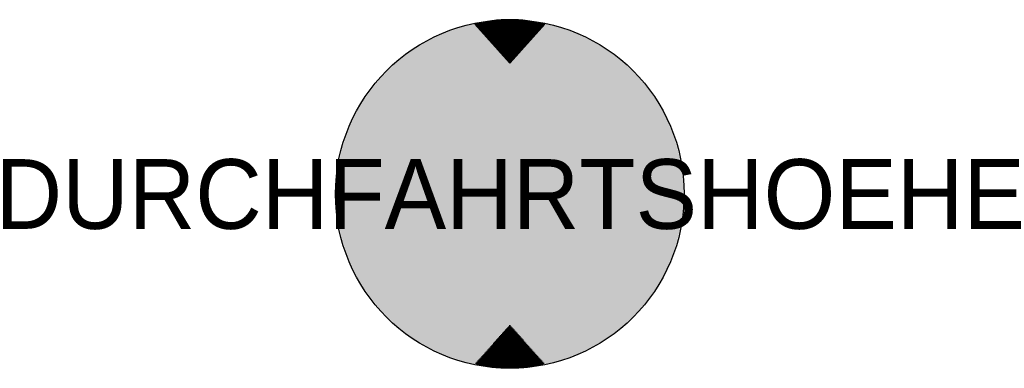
# Model space of a CAD drawing. Extents: x -14.1 to 14.2, y -5.1 to 4.9.
import ezdxf
from ezdxf.enums import TextEntityAlignment as Align

# ---------------------------------------------------------------- set-up
doc = ezdxf.new("R2010")
doc.units = 0
doc.header["$MEASUREMENT"] = 0
for name, color, linetype in [('FP_1_1', 11, 'Continuous'), ('FP_1_7', 18, 'Continuous'), ('FP_Hinter_weiss', 255, 'Continuous')]:
    doc.layers.add(name, color=color, linetype=linetype)
doc.styles.add('HELV', font='HELV.SHX')

# ---------------------------------------------------------------- blocks, each defined once
blk = doc.blocks.new('*X2')
at = {"color": 0, "linetype": 'Continuous'}
for p, q in [((49.226, 54.8), (50.774, 54.8)), ((49.412, 54.832), (50.588, 54.832)), ((49.701, 54.864), (50.299, 54.864)), ((49.012, 54.737), (50.988, 54.737)), ((49.04, 54.705), (50.96, 54.705)), ((49.068, 54.673), (50.932, 54.673)), ((49.077, 54.769), (50.923, 54.769)), ((49.096, 54.642), (50.904, 54.642)), ((49.124, 54.61), (50.876, 54.61)), ((49.153, 54.578), (50.847, 54.578)), ((49.181, 54.547), (50.819, 54.547)), ((49.209, 54.515), (50.791, 54.515)), ((49.237, 54.483), (50.763, 54.483)), ((49.266, 54.451), (50.734, 54.451)), ((49.294, 54.419), (50.706, 54.419)), ((49.322, 54.388), (50.678, 54.388)), ((49.35, 54.356), (50.65, 54.356)), ((49.378, 54.324), (50.622, 54.324)), ((49.407, 54.292), (50.593, 54.292)), ((49.435, 54.261), (50.565, 54.261)), ((49.463, 54.229), (50.537, 54.229)), ((49.491, 54.197), (50.509, 54.197)), ((49.52, 54.166), (50.48, 54.166)), ((49.548, 54.134), (50.452, 54.134)), ((49.576, 54.102), (50.424, 54.102)), ((49.604, 54.07), (50.396, 54.07)), ((49.632, 54.038), (50.368, 54.038)), ((49.661, 54.007), (50.339, 54.007)), ((49.689, 53.975), (50.311, 53.975)), ((49.717, 53.943), (50.283, 53.943)), ((49.745, 53.911), (50.255, 53.911)), ((49.774, 53.88), (50.226, 53.88)), ((49.802, 53.848), (50.198, 53.848)), ((49.83, 53.816), (50.17, 53.816)), ((49.858, 53.785), (50.142, 53.785)), ((49.886, 53.753), (50.114, 53.753)), ((49.915, 53.721), (50.085, 53.721)), ((49.943, 53.689), (50.057, 53.689)), ((49.971, 53.657), (50.029, 53.657)), ((49.999, 53.626), (50.001, 53.626)), ((49.922, 46.038), (50.078, 46.038)), ((49.95, 46.069), (50.05, 46.069)), ((49.979, 46.101), (50.021, 46.101)), ((49.668, 45.752), (50.332, 45.752)), ((49.696, 45.783), (50.304, 45.783)), ((49.725, 45.815), (50.275, 45.815)), ((49.753, 45.847), (50.247, 45.847)), ((49.781, 45.879), (50.219, 45.879)), ((49.809, 45.91), (50.191, 45.91)), ((49.838, 45.942), (50.162, 45.942)), ((49.866, 45.974), (50.134, 45.974)), ((49.894, 46.006), (50.106, 46.006)), ((49.414, 45.466), (50.586, 45.466)), ((49.442, 45.498), (50.558, 45.498)), ((49.471, 45.529), (50.529, 45.529)), ((49.499, 45.561), (50.501, 45.561)), ((49.527, 45.593), (50.473, 45.593)), ((49.555, 45.625), (50.445, 45.625)), ((49.584, 45.657), (50.416, 45.657)), ((49.612, 45.688), (50.388, 45.688)), ((49.64, 45.72), (50.36, 45.72)), ((49.16, 45.18), (50.84, 45.18)), ((49.188, 45.212), (50.812, 45.212)), ((49.217, 45.244), (50.783, 45.244)), ((49.245, 45.276), (50.755, 45.276)), ((49.273, 45.307), (50.727, 45.307)), ((49.301, 45.339), (50.699, 45.339)), ((49.33, 45.371), (50.67, 45.371)), ((49.358, 45.403), (50.642, 45.403)), ((49.386, 45.434), (50.614, 45.434)), ((49.019, 45.022), (50.981, 45.022)), ((49.041, 44.99), (50.959, 44.99)), ((49.047, 45.053), (50.953, 45.053)), ((49.076, 45.085), (50.924, 45.085)), ((49.104, 45.117), (50.896, 45.117)), ((49.132, 45.148), (50.868, 45.148)), ((49.183, 44.958), (50.817, 44.958)), ((49.357, 44.926), (50.643, 44.926)), ((49.602, 44.895), (50.398, 44.895))]:
    blk.add_line(p, q, dxfattribs=at)

msp = doc.modelspace()

# ---------------------------------------------------------------- hatches: boundary and pattern name
at = {"layer": 'FP_Hinter_weiss'}
msp.add_hatch(color=256, dxfattribs=at).paths.add_polyline_path([(4.981, -0.125, 1), (-4.981, -0.125, 1)])

# ---------------------------------------------------------------- linework, layer by layer
at = {"layer": 'FP_1_1'}
msp.add_lwpolyline([(1, 4.75, 0.125), (-1, 4.75), (0, 3.625)], format="xyb", close=True, dxfattribs=at)
msp.add_circle((0, -0.125), 5, dxfattribs=at)

# ---------------------------------------------------------------- block references
msp.add_blockref('*X2', (-50, -50), dxfattribs=at)

# ---------------------------------------------------------------- texts
at = {"layer": 'FP_1_7', "color": 3, "style": 'HELV'}
msp.add_attdef('DURCHFAHRTSHOEHE', text='0', height=2, dxfattribs=at).set_placement((0, -0.125), align=Align.MIDDLE_CENTER)

doc.saveas('drawing.dxf')
